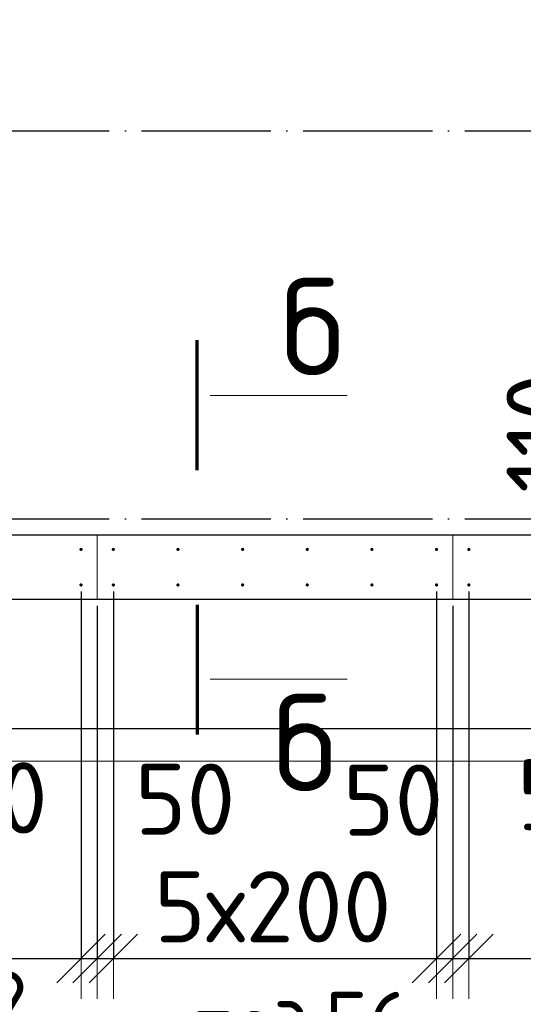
# Model space of a CAD drawing. Header units: millimetres. Extents: x 123094 to 184385, y 26948 to 48500.
# Tile 73 of 108: x 161330 to 162888, y 28497 to 31544. Entities that reach past the tile are written whole.
import ezdxf

# ---------------------------------------------------------------- set-up
doc = ezdxf.new("R2010")
doc.units = ezdxf.units.MM
doc.header["$PDMODE"] = 65
for name, pattern in [('______11', [500, 400, -50, 0, -50]), ('______2', [270, 200, -70]), ('______5', [1100, 800, -100, 100, -100])]:
    doc.linetypes.add(name, pattern=pattern)
for name, color, linetype, lineweight in [('Standard', 7, 'Continuous', 25), ('Арм.стержн. Выпуски', 180, 'Continuous', 35), ('Размерная линия_ общее', 7, 'Continuous', 13), ('Стена_ общее', 7, 'Continuous', 35), ('Фундамент_ общее', 7, 'Continuous', 35)]:
    doc.layers.add(name, color=color, linetype=linetype, lineweight=lineweight)
doc.layers.add('Осевая линия_ общее', color=7, linetype='______5', lineweight=13, true_color=0xa0a0a0)
doc.styles.add('ISOCPEUR', font='ISOCPEUR')
doc.dimstyles.new('DIMSTYLE_3', dxfattribs={"dimtxt": 220, "dimasz": 250, "dimexe": 0, "dimexo": 0, "dimgap": 110, "dimtad": 2, "dimdec": 0, "dimrnd": 5, "dimzin": 12, "dimdsep": 46, "dimtxsty": 'ISOCPEUR', "dimblk1": 'ALL_ML_STRICH', "dimblk2": 'ALL_ML_STRICH', "dimsah": 1, "dimcen": 0, "dimclrd": 7, "dimclre": 256, "dimclrt": 7, "dimadec": 0, "dimazin": 0, "dimtfac": 1, "dimtdec": 0, "dimtix": 1, "dimtmove": 2, "dimatfit": 3, "dimfxl": 0, "dimtzin": 0, "dimlwd": 0, "dimlwe": -3, "dimarcsym": 0})
doc.dimstyles.new('DIMSTYLE_5', dxfattribs={"dimtxt": 220, "dimasz": 250, "dimexe": 0, "dimexo": 0, "dimgap": 110, "dimtad": 2, "dimdec": 0, "dimrnd": 5, "dimzin": 12, "dimdsep": 46, "dimtxsty": 'ISOCPEUR', "dimblk1": 'ALL_ML_STRICH', "dimblk2": 'ALL_ML_STRICH', "dimsah": 1, "dimcen": 0, "dimclrd": 7, "dimclre": 256, "dimclrt": 7, "dimadec": 0, "dimazin": 0, "dimtfac": 1, "dimtdec": 0, "dimtix": 1, "dimtmove": 2, "dimatfit": 3, "dimfxl": 0, "dimtvp": 1.2, "dimtzin": 0, "dimlwd": 0, "dimlwe": -3, "dimarcsym": 0})

# ---------------------------------------------------------------- blocks, each defined once
blk = doc.blocks.new('ALL_ML_STRICH')
at = {"color": 0, "linetype": 'ByBlock', "lineweight": -2}
for p, q in [((0, -0.5), (0, 0.5)), ((-0.3, -0.3), (0.3, 0.3)), ((-1, 0), (0.5, 0))]:
    blk.add_line(p, q, dxfattribs=at)
blk = doc.blocks.new('*D115')
at = {"layer": 'DEFPOINTS', "color": 7, "linetype": 'Continuous', "lineweight": 13, "transparency": 33554687}
for p in [(163366.1, 29905), (163371.1, 29795), (163426.5, 29795)]:
    blk.add_point(p, dxfattribs=at)
at = {"layer": 'Размерная линия_ общее', "color": 253, "linetype": 'Continuous', "lineweight": -2, "true_color": 0xa0a0a0, "transparency": 33554687}
for p, q in [((163386.1, 29905), (163426.5, 29905)), ((163391.1, 29795), (163426.5, 29795))]:
    blk.add_line(p, q, dxfattribs=at)
at = {"layer": 'Размерная линия_ общее', "color": 7, "linetype": 'Continuous', "lineweight": -2, "transparency": 33554687}
blk.add_line((163426.5, 29795), (163426.5, 29905), dxfattribs=at)
at = {"layer": 'Размерная линия_ общее', "color": 7, "linetype": 'Continuous', "lineweight": 13, "transparency": 33554687, "xscale": 250, "yscale": 250, "zscale": 250}
for p, rotation in [((163426.5, 29795), 270), ((163426.5, 29905), 90)]:
    blk.add_blockref('ALL_ML_STRICH', p, dxfattribs=dict(at, rotation=rotation))
at = {"layer": 'Размерная линия_ общее', "color": 7, "linetype": 'Continuous', "lineweight": 13, "transparency": 33554687, "insert": (162946.6, 30265.2), "char_height": 220, "width": 660, "attachment_point": 5, "rotation": 90, "style": 'ISOCPEUR'}
blk.add_mtext('\\A1;{110}', dxfattribs=at)
blk = doc.blocks.new('*D600')
at = {"layer": 'DEFPOINTS', "color": 7, "linetype": 'Continuous', "lineweight": 13, "transparency": 33554687}
for p in [(160320, 29795), (161520, 29795), (160320, 28639)]:
    blk.add_point(p, dxfattribs=at)
at = {"layer": 'Размерная линия_ общее', "color": 253, "linetype": 'Continuous', "lineweight": -2, "true_color": 0xa0a0a0, "transparency": 33554687}
for p, q in [((160320, 29775), (160320, 28639)), ((161520, 29775), (161520, 28639))]:
    blk.add_line(p, q, dxfattribs=at)
at = {"layer": 'Размерная линия_ общее', "color": 7, "linetype": 'Continuous', "lineweight": -2, "transparency": 33554687}
blk.add_line((160320, 28639), (161520, 28639), dxfattribs=at)
at = {"layer": 'Размерная линия_ общее', "color": 7, "linetype": 'Continuous', "lineweight": 13, "transparency": 33554687, "xscale": 250, "yscale": 250, "zscale": 250, "rotation": 180}
blk.add_blockref('ALL_ML_STRICH', (160320, 28639), dxfattribs=at)
at = {"layer": 'Размерная линия_ общее', "color": 7, "linetype": 'Continuous', "lineweight": 13, "transparency": 33554687, "xscale": 250, "yscale": 250, "zscale": 250}
blk.add_blockref('ALL_ML_STRICH', (161520, 28639), dxfattribs=at)
at = {"layer": 'Размерная линия_ общее', "color": 7, "linetype": 'Continuous', "lineweight": 13, "transparency": 33554687, "insert": (160546, 28909), "char_height": 220, "width": 11, "attachment_point": 1, "line_spacing_factor": 0.60241, "style": 'ISOCPEUR'}
blk.add_mtext('6х200', dxfattribs=at)
blk = doc.blocks.new('*D601')
at = {"layer": 'DEFPOINTS', "color": 7, "linetype": 'Continuous', "lineweight": 13, "transparency": 33554687}
for p in [(161520, 29795), (161570, 29750), (161520, 28639)]:
    blk.add_point(p, dxfattribs=at)
at = {"layer": 'Размерная линия_ общее', "color": 253, "linetype": 'Continuous', "lineweight": -2, "true_color": 0xa0a0a0, "transparency": 33554687}
for p, q in [((161520, 29775), (161520, 28639)), ((161570, 29730), (161570, 28639))]:
    blk.add_line(p, q, dxfattribs=at)
at = {"layer": 'Размерная линия_ общее', "color": 7, "linetype": 'Continuous', "lineweight": -2, "transparency": 33554687}
blk.add_line((161520, 28639), (161570, 28639), dxfattribs=at)
at = {"layer": 'Размерная линия_ общее', "color": 7, "linetype": 'Continuous', "lineweight": 13, "transparency": 33554687, "xscale": 250, "yscale": 250, "zscale": 250}
blk.add_blockref('ALL_ML_STRICH', (161570, 28639), dxfattribs=at)
at = {"layer": 'Размерная линия_ общее', "color": 7, "linetype": 'Continuous', "lineweight": 13, "transparency": 33554687, "xscale": 250, "yscale": 250, "zscale": 250, "rotation": 180}
blk.add_blockref('ALL_ML_STRICH', (161520, 28639), dxfattribs=at)
at = {"layer": 'Размерная линия_ общее', "color": 7, "linetype": 'Continuous', "lineweight": 13, "transparency": 33554687, "insert": (161261.5, 29135.9), "char_height": 220, "width": 440, "attachment_point": 5, "style": 'ISOCPEUR'}
blk.add_mtext('\\A1;{50}', dxfattribs=at)
blk = doc.blocks.new('*D602')
at = {"layer": 'DEFPOINTS', "color": 7, "linetype": 'Continuous', "lineweight": 13, "transparency": 33554687}
for p in [(161620, 29795), (161570, 29750), (161570, 28639)]:
    blk.add_point(p, dxfattribs=at)
at = {"layer": 'Размерная линия_ общее', "color": 253, "linetype": 'Continuous', "lineweight": -2, "true_color": 0xa0a0a0, "transparency": 33554687}
for p, q in [((161620, 29775), (161620, 28639)), ((161570, 29730), (161570, 28639))]:
    blk.add_line(p, q, dxfattribs=at)
at = {"layer": 'Размерная линия_ общее', "color": 7, "linetype": 'Continuous', "lineweight": -2, "transparency": 33554687}
blk.add_line((161570, 28639), (161620, 28639), dxfattribs=at)
at = {"layer": 'Размерная линия_ общее', "color": 7, "linetype": 'Continuous', "lineweight": 13, "transparency": 33554687, "xscale": 250, "yscale": 250, "zscale": 250}
blk.add_blockref('ALL_ML_STRICH', (161620, 28639), dxfattribs=at)
at = {"layer": 'Размерная линия_ общее', "color": 7, "linetype": 'Continuous', "lineweight": 13, "transparency": 33554687, "xscale": 250, "yscale": 250, "zscale": 250, "rotation": 180}
blk.add_blockref('ALL_ML_STRICH', (161570, 28639), dxfattribs=at)
at = {"layer": 'Размерная линия_ общее', "color": 7, "linetype": 'Continuous', "lineweight": 13, "transparency": 33554687, "insert": (161842, 29131.9), "char_height": 220, "width": 440, "attachment_point": 5, "style": 'ISOCPEUR'}
blk.add_mtext('\\A1;{50}', dxfattribs=at)
blk = doc.blocks.new('*D603')
at = {"layer": 'DEFPOINTS', "color": 7, "linetype": 'Continuous', "lineweight": 13, "transparency": 33554687}
for p in [(161620, 29795), (162620, 29795), (161620, 28639)]:
    blk.add_point(p, dxfattribs=at)
at = {"layer": 'Размерная линия_ общее', "color": 253, "linetype": 'Continuous', "lineweight": -2, "true_color": 0xa0a0a0, "transparency": 33554687}
for p, q in [((161620, 29775), (161620, 28639)), ((162620, 29775), (162620, 28639))]:
    blk.add_line(p, q, dxfattribs=at)
at = {"layer": 'Размерная линия_ общее', "color": 7, "linetype": 'Continuous', "lineweight": -2, "transparency": 33554687}
blk.add_line((161620, 28639), (162620, 28639), dxfattribs=at)
at = {"layer": 'Размерная линия_ общее', "color": 7, "linetype": 'Continuous', "lineweight": 13, "transparency": 33554687, "xscale": 250, "yscale": 250, "zscale": 250, "rotation": 180}
blk.add_blockref('ALL_ML_STRICH', (161620, 28639), dxfattribs=at)
at = {"layer": 'Размерная линия_ общее', "color": 7, "linetype": 'Continuous', "lineweight": 13, "transparency": 33554687, "xscale": 250, "yscale": 250, "zscale": 250}
blk.add_blockref('ALL_ML_STRICH', (162620, 28639), dxfattribs=at)
at = {"layer": 'Размерная линия_ общее', "color": 7, "linetype": 'Continuous', "lineweight": 13, "transparency": 33554687, "insert": (161746, 28909), "char_height": 220, "width": 11, "attachment_point": 1, "line_spacing_factor": 0.60241, "style": 'ISOCPEUR'}
blk.add_mtext('5х200', dxfattribs=at)
blk = doc.blocks.new('*D604')
at = {"layer": 'DEFPOINTS', "color": 7, "linetype": 'Continuous', "lineweight": 13, "transparency": 33554687}
for p in [(162620, 29795), (162670, 29750), (162620, 28639)]:
    blk.add_point(p, dxfattribs=at)
at = {"layer": 'Размерная линия_ общее', "color": 253, "linetype": 'Continuous', "lineweight": -2, "true_color": 0xa0a0a0, "transparency": 33554687}
for p, q in [((162620, 29775), (162620, 28639)), ((162670, 29730), (162670, 28639))]:
    blk.add_line(p, q, dxfattribs=at)
at = {"layer": 'Размерная линия_ общее', "color": 7, "linetype": 'Continuous', "lineweight": -2, "transparency": 33554687}
blk.add_line((162620, 28639), (162670, 28639), dxfattribs=at)
at = {"layer": 'Размерная линия_ общее', "color": 7, "linetype": 'Continuous', "lineweight": 13, "transparency": 33554687, "xscale": 250, "yscale": 250, "zscale": 250}
blk.add_blockref('ALL_ML_STRICH', (162670, 28639), dxfattribs=at)
at = {"layer": 'Размерная линия_ общее', "color": 7, "linetype": 'Continuous', "lineweight": 13, "transparency": 33554687, "xscale": 250, "yscale": 250, "zscale": 250, "rotation": 180}
blk.add_blockref('ALL_ML_STRICH', (162620, 28639), dxfattribs=at)
at = {"layer": 'Размерная линия_ общее', "color": 7, "linetype": 'Continuous', "lineweight": 13, "transparency": 33554687, "insert": (162485.4, 29129.2), "char_height": 220, "width": 440, "attachment_point": 5, "style": 'ISOCPEUR'}
blk.add_mtext('\\A1;{50}', dxfattribs=at)
blk = doc.blocks.new('*D605')
at = {"layer": 'DEFPOINTS', "color": 7, "linetype": 'Continuous', "lineweight": 13, "transparency": 33554687}
for p in [(162720, 29795), (162670, 29750), (162670, 28639)]:
    blk.add_point(p, dxfattribs=at)
at = {"layer": 'Размерная линия_ общее', "color": 253, "linetype": 'Continuous', "lineweight": -2, "true_color": 0xa0a0a0, "transparency": 33554687}
for p, q in [((162720, 29775), (162720, 28639)), ((162670, 29730), (162670, 28639))]:
    blk.add_line(p, q, dxfattribs=at)
at = {"layer": 'Размерная линия_ общее', "color": 7, "linetype": 'Continuous', "lineweight": -2, "transparency": 33554687}
blk.add_line((162670, 28639), (162720, 28639), dxfattribs=at)
at = {"layer": 'Размерная линия_ общее', "color": 7, "linetype": 'Continuous', "lineweight": 13, "transparency": 33554687, "xscale": 250, "yscale": 250, "zscale": 250}
blk.add_blockref('ALL_ML_STRICH', (162720, 28639), dxfattribs=at)
at = {"layer": 'Размерная линия_ общее', "color": 7, "linetype": 'Continuous', "lineweight": 13, "transparency": 33554687, "xscale": 250, "yscale": 250, "zscale": 250, "rotation": 180}
blk.add_blockref('ALL_ML_STRICH', (162670, 28639), dxfattribs=at)
at = {"layer": 'Размерная линия_ общее', "color": 7, "linetype": 'Continuous', "lineweight": 13, "transparency": 33554687, "insert": (163025, 29146), "char_height": 220, "width": 440, "attachment_point": 5, "style": 'ISOCPEUR'}
blk.add_mtext('\\A1;{50}', dxfattribs=at)
blk = doc.blocks.new('*D606')
at = {"layer": 'DEFPOINTS', "color": 7, "linetype": 'Continuous', "lineweight": 13, "transparency": 33554687}
for p in [(162720, 29795), (163920, 29795), (162720, 28639)]:
    blk.add_point(p, dxfattribs=at)
at = {"layer": 'Размерная линия_ общее', "color": 253, "linetype": 'Continuous', "lineweight": -2, "true_color": 0xa0a0a0, "transparency": 33554687}
for p, q in [((162720, 29775), (162720, 28639)), ((163920, 29775), (163920, 28639))]:
    blk.add_line(p, q, dxfattribs=at)
at = {"layer": 'Размерная линия_ общее', "color": 7, "linetype": 'Continuous', "lineweight": -2, "transparency": 33554687}
blk.add_line((162720, 28639), (163920, 28639), dxfattribs=at)
at = {"layer": 'Размерная линия_ общее', "color": 7, "linetype": 'Continuous', "lineweight": 13, "transparency": 33554687, "xscale": 250, "yscale": 250, "zscale": 250, "rotation": 180}
blk.add_blockref('ALL_ML_STRICH', (162720, 28639), dxfattribs=at)
at = {"layer": 'Размерная линия_ общее', "color": 7, "linetype": 'Continuous', "lineweight": 13, "transparency": 33554687, "xscale": 250, "yscale": 250, "zscale": 250}
blk.add_blockref('ALL_ML_STRICH', (163920, 28639), dxfattribs=at)
at = {"layer": 'Размерная линия_ общее', "color": 7, "linetype": 'Continuous', "lineweight": 13, "transparency": 33554687, "insert": (162946, 28909), "char_height": 220, "width": 11, "attachment_point": 1, "line_spacing_factor": 0.60241, "style": 'ISOCPEUR'}
blk.add_mtext('6х200', dxfattribs=at)

msp = doc.modelspace()

# ---------------------------------------------------------------- hatches: boundary and pattern name
at = {"layer": 'Арм.стержн. Выпуски', "linetype": 'Continuous', "lineweight": 35, "transparency": 33554687}
for points in [[(161525, 29905), (161524.6, 29906.9), (161523.5, 29908.5), (161521.9, 29909.6), (161520, 29910), (161518.1, 29909.6), (161516.5, 29908.5), (161515.4, 29906.9), (161515, 29905), (161515.4, 29903.1), (161516.5, 29901.5), (161518.1, 29900.4), (161520, 29900), (161521.9, 29900.4), (161523.5, 29901.5), (161524.6, 29903.1)], [(161625, 29905), (161624.6, 29906.9), (161623.5, 29908.5), (161621.9, 29909.6), (161620, 29910), (161618.1, 29909.6), (161616.5, 29908.5), (161615.4, 29906.9), (161615, 29905), (161615.4, 29903.1), (161616.5, 29901.5), (161618.1, 29900.4), (161620, 29900), (161621.9, 29900.4), (161623.5, 29901.5), (161624.6, 29903.1)], [(161825, 29905), (161824.6, 29906.9), (161823.5, 29908.5), (161821.9, 29909.6), (161820, 29910), (161818.1, 29909.6), (161816.5, 29908.5), (161815.4, 29906.9), (161815, 29905), (161815.4, 29903.1), (161816.5, 29901.5), (161818.1, 29900.4), (161820, 29900), (161821.9, 29900.4), (161823.5, 29901.5), (161824.6, 29903.1)], [(162025, 29905), (162024.6, 29906.9), (162023.5, 29908.5), (162021.9, 29909.6), (162020, 29910), (162018.1, 29909.6), (162016.5, 29908.5), (162015.4, 29906.9), (162015, 29905), (162015.4, 29903.1), (162016.5, 29901.5), (162018.1, 29900.4), (162020, 29900), (162021.9, 29900.4), (162023.5, 29901.5), (162024.6, 29903.1)], [(162225, 29905), (162224.6, 29906.9), (162223.5, 29908.5), (162221.9, 29909.6), (162220, 29910), (162218.1, 29909.6), (162216.5, 29908.5), (162215.4, 29906.9), (162215, 29905), (162215.4, 29903.1), (162216.5, 29901.5), (162218.1, 29900.4), (162220, 29900), (162221.9, 29900.4), (162223.5, 29901.5), (162224.6, 29903.1)], [(162425, 29905), (162424.6, 29906.9), (162423.5, 29908.5), (162421.9, 29909.6), (162420, 29910), (162418.1, 29909.6), (162416.5, 29908.5), (162415.4, 29906.9), (162415, 29905), (162415.4, 29903.1), (162416.5, 29901.5), (162418.1, 29900.4), (162420, 29900), (162421.9, 29900.4), (162423.5, 29901.5), (162424.6, 29903.1)], [(162625, 29905), (162624.6, 29906.9), (162623.5, 29908.5), (162621.9, 29909.6), (162620, 29910), (162618.1, 29909.6), (162616.5, 29908.5), (162615.4, 29906.9), (162615, 29905), (162615.4, 29903.1), (162616.5, 29901.5), (162618.1, 29900.4), (162620, 29900), (162621.9, 29900.4), (162623.5, 29901.5), (162624.6, 29903.1)], [(162725, 29905), (162724.6, 29906.9), (162723.5, 29908.5), (162721.9, 29909.6), (162720, 29910), (162718.1, 29909.6), (162716.5, 29908.5), (162715.4, 29906.9), (162715, 29905), (162715.4, 29903.1), (162716.5, 29901.5), (162718.1, 29900.4), (162720, 29900), (162721.9, 29900.4), (162723.5, 29901.5), (162724.6, 29903.1)], [(161525, 29795), (161524.6, 29796.9), (161523.5, 29798.5), (161521.9, 29799.6), (161520, 29800), (161518.1, 29799.6), (161516.5, 29798.5), (161515.4, 29796.9), (161515, 29795), (161515.4, 29793.1), (161516.5, 29791.5), (161518.1, 29790.4), (161520, 29790), (161521.9, 29790.4), (161523.5, 29791.5), (161524.6, 29793.1)], [(161625, 29795), (161624.6, 29796.9), (161623.5, 29798.5), (161621.9, 29799.6), (161620, 29800), (161618.1, 29799.6), (161616.5, 29798.5), (161615.4, 29796.9), (161615, 29795), (161615.4, 29793.1), (161616.5, 29791.5), (161618.1, 29790.4), (161620, 29790), (161621.9, 29790.4), (161623.5, 29791.5), (161624.6, 29793.1)], [(161825, 29795), (161824.6, 29796.9), (161823.5, 29798.5), (161821.9, 29799.6), (161820, 29800), (161818.1, 29799.6), (161816.5, 29798.5), (161815.4, 29796.9), (161815, 29795), (161815.4, 29793.1), (161816.5, 29791.5), (161818.1, 29790.4), (161820, 29790), (161821.9, 29790.4), (161823.5, 29791.5), (161824.6, 29793.1)], [(162025, 29795), (162024.6, 29796.9), (162023.5, 29798.5), (162021.9, 29799.6), (162020, 29800), (162018.1, 29799.6), (162016.5, 29798.5), (162015.4, 29796.9), (162015, 29795), (162015.4, 29793.1), (162016.5, 29791.5), (162018.1, 29790.4), (162020, 29790), (162021.9, 29790.4), (162023.5, 29791.5), (162024.6, 29793.1)], [(162225, 29795), (162224.6, 29796.9), (162223.5, 29798.5), (162221.9, 29799.6), (162220, 29800), (162218.1, 29799.6), (162216.5, 29798.5), (162215.4, 29796.9), (162215, 29795), (162215.4, 29793.1), (162216.5, 29791.5), (162218.1, 29790.4), (162220, 29790), (162221.9, 29790.4), (162223.5, 29791.5), (162224.6, 29793.1)], [(162425, 29795), (162424.6, 29796.9), (162423.5, 29798.5), (162421.9, 29799.6), (162420, 29800), (162418.1, 29799.6), (162416.5, 29798.5), (162415.4, 29796.9), (162415, 29795), (162415.4, 29793.1), (162416.5, 29791.5), (162418.1, 29790.4), (162420, 29790), (162421.9, 29790.4), (162423.5, 29791.5), (162424.6, 29793.1)], [(162625, 29795), (162624.6, 29796.9), (162623.5, 29798.5), (162621.9, 29799.6), (162620, 29800), (162618.1, 29799.6), (162616.5, 29798.5), (162615.4, 29796.9), (162615, 29795), (162615.4, 29793.1), (162616.5, 29791.5), (162618.1, 29790.4), (162620, 29790), (162621.9, 29790.4), (162623.5, 29791.5), (162624.6, 29793.1)], [(162725, 29795), (162724.6, 29796.9), (162723.5, 29798.5), (162721.9, 29799.6), (162720, 29800), (162718.1, 29799.6), (162716.5, 29798.5), (162715.4, 29796.9), (162715, 29795), (162715.4, 29793.1), (162716.5, 29791.5), (162718.1, 29790.4), (162720, 29790), (162721.9, 29790.4), (162723.5, 29791.5), (162724.6, 29793.1)]]:
    msp.add_hatch(color=4, dxfattribs=at).paths.add_polyline_path(points)

# ---------------------------------------------------------------- linework, layer by layer
at = {"layer": 'Standard', "color": 7, "linetype": 'Continuous', "lineweight": 70, "transparency": 33554687}
for p, q in [((161879.3, 30150.4), (161879.3, 30552.4)), ((161879.3, 29733.7), (161879.3, 29331.7))]:
    msp.add_line(p, q, dxfattribs=at)
at = {"layer": 'Standard', "color": 7, "linetype": 'Continuous', "lineweight": 13, "transparency": 33554687}
for p, q in [((161919.3, 30381.1), (162343.3, 30381.1)), ((161919.3, 29503.1), (162343.3, 29503.1))]:
    msp.add_line(p, q, dxfattribs=at)
msp.add_lwpolyline([(125100, 29250), (167980, 29250), (167980, 48500), (125100, 48500), (125100, 29250)], dxfattribs=at)
at = {"layer": 'Осевая линия_ общее', "color": 253, "linetype": '______11', "lineweight": -3, "true_color": 0xa0a0a0, "transparency": 33554687}
for p, q in [((125200, 31200), (169325.4, 31200)), ((125200, 30000), (169325.4, 30000))]:
    msp.add_line(p, q, dxfattribs=at)
at = {"layer": 'Стена_ общее', "color": 7, "linetype": 'Continuous', "lineweight": 25, "transparency": 33554687}
for p, q in [((160260, 29950), (163980, 29950)), ((160260, 29950), (163980, 29950)), ((164180, 29750), (160260, 29750)), ((164180, 29750), (160260, 29750))]:
    msp.add_line(p, q, dxfattribs=at)
at = {"layer": 'Стена_ общее', "color": 253, "linetype": '______2', "lineweight": 18, "true_color": 0xababab, "transparency": 33554687}
for p, q in [((161570, 29950), (161570, 29750)), ((161570, 29950), (161570, 29750)), ((162670, 29750), (162670, 29950)), ((162670, 29750), (162670, 29950))]:
    msp.add_line(p, q, dxfattribs=at)
at = {"layer": 'Фундамент_ общее', "color": 7, "lineweight": 25, "transparency": 33554687}
msp.add_line((164580, 29350), (159660, 29350), dxfattribs=at)
at = {"layer": 'Фундамент_ общее', "color": 7, "linetype": 'Continuous', "lineweight": 25, "transparency": 33554687}
msp.add_line((164580, 29350), (159660, 29350), dxfattribs=at)

# ---------------------------------------------------------------- texts
at = {"layer": 'Standard', "color": 7, "linetype": 'Continuous', "lineweight": 13, "transparency": 33554687, "attachment_point": 7, "style": 'ISOCPEUR'}
for s, insert, char_height, width in [('\\A1;{\\fISOCPEUR|i0|b0;\\H300.000000;\\W1.000000;\\C7;б}\\P', (162137.5, 30444.3), 300, 326.667), ('\\A1;{\\fISOCPEUR|i0|b0;\\H300.000000;\\W1.000000;\\C7;б}\\P', (162113.7, 29156.9), 300, 326.667), ('\\A1;{\\fISOCPEUR|i0|b0;\\H200.000000;\\W0.909091;\\C7;поз.51,52}\\P', (160394.1, 28353), 200, 1048.166), ('\\A1;{\\fISOCPEUR|i0|b0;\\H200.000000;\\W0.909091;\\C7;поз.56}\\P', (161857.9, 28335.9), 200, 768.124)]:
    msp.add_mtext(s, dxfattribs=dict(at, insert=insert, char_height=char_height, width=width))

# ---------------------------------------------------------------- dimensions: what is measured, and where the dimension line sits
at = {"layer": 'Размерная линия_ общее', "color": 7, "linetype": 'Continuous', "lineweight": 13, "transparency": 33554687}
dim = msp.add_linear_dim(base=(163426.5, 29905), p1=(163391.1, 29795), p2=(163386.1, 29905), angle=90, dimstyle='DIMSTYLE_5', override={"dimpost": '<>', "dimclrd": 7, "dimclre": 253, "dimclrt": 7, "dimlwd": 0, "dimlwe": 65533}, dxfattribs=at)
dim.commit()
dim.dimension.update_dxf_attribs({"geometry": '*D115', "text_midpoint": (162946.6, 30265.2), "dimtype": 160})
for base, p1, p2, text, picture, middle in [((161520, 28639), (160320, 29775), (161520, 29775), '6х200', '*D600', (160920, 28749)), ((162620, 28639), (161620, 29775), (162620, 29775), '5х200', '*D603', (162120, 28749)), ((163920, 28639), (162720, 29775), (163920, 29775), '6х200', '*D606', (163320, 28749))]:
    dim = msp.add_linear_dim(base=base, p1=p1, p2=p2, text=text, dimstyle='DIMSTYLE_3', override={"dimpost": '<>', "dimclrd": 7, "dimclre": 253, "dimclrt": 7, "dimlwd": 0, "dimlwe": 65533}, dxfattribs=at)
    dim.commit()
    dim.dimension.update_dxf_attribs({"geometry": picture, "text_midpoint": middle, "dimtype": 160})
for base, p1, p2, picture, middle in [((161570, 28639), (161520, 29775), (161570, 29730), '*D601', (161261.5, 29135.9)), ((161620, 28639), (161570, 29730), (161620, 29775), '*D602', (161842, 29131.9)), ((162670, 28639), (162620, 29775), (162670, 29730), '*D604', (162485.4, 29129.2)), ((162720, 28639), (162670, 29730), (162720, 29775), '*D605', (163025, 29146))]:
    dim = msp.add_linear_dim(base=base, p1=p1, p2=p2, dimstyle='DIMSTYLE_5', override={"dimpost": '<>', "dimclrd": 7, "dimclre": 253, "dimclrt": 7, "dimlwd": 0, "dimlwe": 65533}, dxfattribs=at)
    dim.commit()
    dim.dimension.update_dxf_attribs({"geometry": picture, "text_midpoint": middle, "dimtype": 160})

doc.saveas('drawing.dxf')
